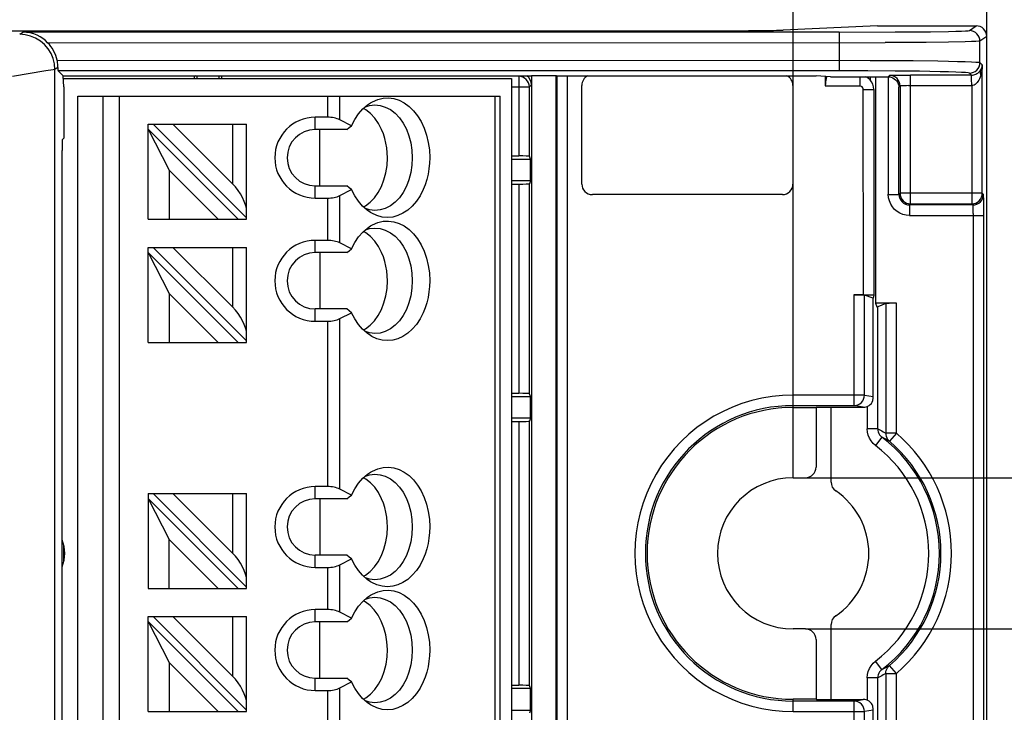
# Model space of a CAD drawing. Header units: millimetres. Extents: x 0 to 210, y 0 to 297.
# Tile 13 of 23: x 104.44 to 113.77, y 143.4 to 149.97. Entities that reach past the tile are written whole.
import ezdxf
from ezdxf.enums import TextEntityAlignment as Align

# ---------------------------------------------------------------- set-up
doc = ezdxf.new("R2010")
doc.units = ezdxf.units.MM
doc.header["$LTSCALE"] = 19.36
doc.layers.get('0').update_dxf_attribs({"linetype": 'CONTINUOUS'})
doc.layers.add('Z_DIM_2D', color=7, linetype='CONTINUOUS')
doc.styles.add('TEXTSTYLE_3', font='helveticaneueltw1g-ltcn.otf')
doc.styles.add('TEXTSTYLE_4', font='gdt', dxfattribs={"width": 0.7})
doc.dimstyles.new('DIMSTYLE_2', dxfattribs={"dimtxt": 2.2, "dimasz": 3.5, "dimexe": 1.5, "dimexo": 0, "dimgap": 0.55, "dimtad": 1, "dimdec": 1, "dimlfac": 3, "dimdsep": 46, "dimtxsty": 'TEXTSTYLE_3', "dimcen": 0.09, "dimclrt": 5, "dimadec": 0, "dimazin": 0, "dimtp": 0.5, "dimtm": 0.5, "dimtfac": 1, "dimtdec": 1, "dimtofl": 0, "dimtmove": 0, "dimatfit": 3, "dimfxl": 0, "dimtolj": 1, "dimarcsym": 0})
doc.dimstyles.new('DIMSTYLE_3', dxfattribs={"dimtxt": 2.2, "dimasz": 3.5, "dimexe": 1.5, "dimexo": 0, "dimgap": 0.55, "dimtad": 1, "dimdec": 1, "dimlfac": 3, "dimdsep": 46, "dimtxsty": 'TEXTSTYLE_3', "dimcen": 0.09, "dimclrt": 5, "dimadec": 0, "dimazin": 0, "dimtp": 0.1, "dimtm": 0.1, "dimtfac": 1, "dimtdec": 1, "dimtofl": 0, "dimtmove": 0, "dimatfit": 3, "dimfxl": 0, "dimtolj": 1, "dimarcsym": 0})
doc.dimstyles.new('DIMSTYLE_4', dxfattribs={"dimtxt": 2.2, "dimasz": 3.5, "dimexe": 1.5, "dimexo": 0, "dimgap": 0.55, "dimtad": 1, "dimlfac": 3, "dimdsep": 46, "dimtxsty": 'TEXTSTYLE_3', "dimcen": 0.09, "dimclrt": 5, "dimadec": 0, "dimazin": 0, "dimtp": 0.1, "dimtm": 0.1, "dimtfac": 1, "dimtofl": 0, "dimtmove": 0, "dimatfit": 3, "dimfxl": 0, "dimtolj": 1, "dimarcsym": 0})

# ---------------------------------------------------------------- blocks, each defined once
blk = doc.blocks.new('*D5')
at = {"layer": 'Z_DIM_2D', "color": 2, "linetype": 'Continuous'}
for p, q in [((119.6001, 145.6259), (119.6001, 150.6259)), ((119.6001, 150.6259), (119.6001, 144.9092)), ((111.8832, 145.6259), (121.1001, 145.6259)), ((119.6001, 135.4013), (119.6001, 144.9092)), ((111.8832, 144.1926), (121.1001, 144.1926)), ((119.6001, 144.1926), (119.6001, 135.4013))]:
    blk.add_line(p, q, dxfattribs=at)
at = {"layer": 'Z_DIM_2D', "color": 5, "linetype": 'Continuous'}
for s, style, p in [('4.3', 'TEXTSTYLE_3', (119.0501, 142.0287)), ('n', 'TEXTSTYLE_4', (119.0501, 138.3346))]:
    blk.add_text(s, height=2.2, rotation=90, dxfattribs=dict(at, style=style)).set_placement(p, align=Align.RIGHT)
blk = doc.blocks.new('_NONE')
blk = doc.blocks.new('*D6')
at = {"layer": 'Z_DIM_2D', "color": 2, "linetype": 'Continuous'}
for p, q in [((62.9335, 145.6317), (62.9335, 157.4092)), ((111.7668, 145.6259), (111.7668, 157.4092)), ((62.9335, 155.9092), (87.3501, 155.9092)), ((111.7668, 155.9092), (87.3501, 155.9092))]:
    blk.add_line(p, q, dxfattribs=at)
at = {"layer": 'Z_DIM_2D', "color": 5, "linetype": 'Continuous', "style": 'TEXTSTYLE_3'}
blk.add_text('146.5', height=2.2, dxfattribs=at).set_placement((87.3501, 156.4592), align=Align.CENTER)
blk = doc.blocks.new('*D8')
at = {"layer": 'Z_DIM_2D', "color": 2, "linetype": 'Continuous'}
for p, q in [((111.7668, 145.6259), (111.7668, 157.4092)), ((113.6001, 149.8093), (113.6001, 157.4092)), ((111.7668, 155.9092), (106.7668, 155.9092)), ((106.7668, 155.9092), (112.6835, 155.9092)), ((119.1459, 155.9092), (112.6835, 155.9092)), ((113.6001, 155.9092), (119.1459, 155.9092))]:
    blk.add_line(p, q, dxfattribs=at)
at = {"layer": 'Z_DIM_2D', "color": 5, "linetype": 'Continuous', "style": 'TEXTSTYLE_3'}
blk.add_text('5.5', height=2.2, dxfattribs=at).set_placement((115.4519, 156.4592))

msp = doc.modelspace()

# ---------------------------------------------------------------- linework, layer by layer
at = {"color": 7, "linetype": 'Continuous'}
for p, q in [((112.5668, 149.9092), (111.6721, 149.8684)), ((112.5668, 149.9092), (113.5001, 149.9092)), ((63.1721, 149.8624), (111.0281, 149.8624)), ((113.6001, 140.0092), (113.6001, 149.8093)), ((104.8512, 149.4346), (104.8034, 149.4824)), ((104.8512, 149.4346), (109.2884, 149.4346)), ((104.8599, 149.3294), (104.853, 149.4348)), ((104.8547, 149.4092), (109.1001, 149.4092)), ((106.1054, 149.4346), (106.0938, 149.4306)), ((106.1218, 149.4092), (106.1218, 149.4346)), ((106.3256, 149.4346), (106.3256, 149.4092)), ((106.3421, 149.4346), (106.3536, 149.4306)), ((109.1001, 149.4092), (109.1001, 140.4092)), ((109.2884, 149.4346), (109.2904, 149.4375)), ((109.2884, 149.4346), (109.2884, 149.351)), ((109.2904, 149.4375), (109.5217, 149.4375)), ((109.2904, 140.3809), (109.2904, 149.4375)), ((109.5217, 149.4375), (109.5237, 149.4346)), ((109.5217, 140.3809), (109.5217, 149.4375)), ((109.5237, 149.4346), (111.9862, 149.4346)), ((112.1202, 149.4259), (111.9862, 149.4346)), ((112.0711, 149.4291), (112.0714, 149.3404)), ((112.0858, 149.4281), (112.0831, 149.4228)), ((112.1202, 149.4259), (112.6677, 149.4259)), ((112.4769, 149.413), (112.4559, 149.4259)), ((112.5, 149.3903), (112.4999, 149.4259)), ((112.5464, 149.4259), (112.5464, 147.2798)), ((112.6677, 149.4259), (112.6796, 149.4387)), ((112.6681, 149.4259), (112.6681, 148.3136)), ((112.7395, 149.4412), (112.7896, 149.4418)), ((113.5369, 149.4817), (113.5433, 149.4907)), ((104.8599, 149.3294), (104.8599, 148.8434)), ((109.7647, 148.4092), (109.7647, 149.3449)), ((111.7647, 149.3449), (111.7647, 148.4092)), ((104.9901, 149.2426), (108.9901, 149.2426)), ((104.9901, 140.5759), (104.9901, 149.2426)), ((108.9901, 140.5759), (108.9901, 149.2426)), ((112.4322, 147.3608), (112.4305, 149.3062)), ((112.5305, 149.3062), (112.5305, 147.3573)), ((107.7147, 149.1415), (107.7533, 149.1537)), ((107.7533, 149.1537), (107.8056, 149.1592)), ((107.7631, 149.1785), (107.7823, 149.1895)), ((107.3544, 149.0426), (107.2401, 149.0426)), ((107.7177, 149.1135), (107.6959, 149.125)), ((107.7622, 149.0787), (107.7177, 149.1135)), ((105.6568, 148.9759), (106.5901, 148.9759)), ((105.6568, 148.0759), (105.6568, 148.9759)), ((105.7039, 148.9759), (106.5901, 148.0897)), ((106.4568, 148.4116), (105.8925, 148.9759)), ((106.5901, 148.0759), (106.5901, 148.9759)), ((107.5847, 148.9619), (107.4723, 149.0182)), ((107.5376, 148.9259), (107.561, 148.9439)), ((107.561, 148.9439), (107.5847, 148.9619)), ((105.6568, 148.9288), (106.5096, 148.0759)), ((105.6568, 148.9288), (105.8568, 148.5402)), ((107.5376, 148.9259), (107.2401, 148.9259)), ((107.283, 148.3926), (107.283, 148.9259)), ((104.8441, 148.8276), (104.8599, 148.8434)), ((104.8424, 141.0908), (104.8424, 148.7276)), ((109.1001, 148.6759), (109.168, 148.6759)), ((109.2778, 148.6445), (109.268, 148.6725)), ((109.1001, 148.6445), (109.2778, 148.6445)), ((109.2778, 148.4407), (109.2778, 148.6445)), ((105.8568, 148.5402), (106.3211, 148.0759)), ((105.8568, 148.5402), (105.8568, 148.0759)), ((107.2401, 148.3926), (107.5376, 148.3926)), ((107.561, 148.3745), (107.5376, 148.3926)), ((109.2778, 148.4407), (109.1001, 148.4407)), ((109.1001, 148.4092), (109.168, 148.4092)), ((109.2778, 148.4407), (109.268, 148.4127)), ((107.4723, 148.3003), (107.5847, 148.3565)), ((107.5847, 148.3565), (107.561, 148.3745)), ((111.6647, 148.3092), (109.8647, 148.3092)), ((107.2401, 148.2759), (107.3544, 148.2759)), ((107.6961, 148.1935), (107.7154, 148.2035)), ((113.5724, 148.2009), (113.5717, 148.2511)), ((107.7533, 148.1647), (107.7144, 148.177)), ((107.8056, 148.1592), (107.7533, 148.1647)), ((107.776, 148.1324), (107.7631, 148.1399)), ((105.6568, 148.0759), (106.5901, 148.0759)), ((107.7631, 148.0119), (107.7823, 148.0228)), ((107.7177, 147.9468), (107.6959, 147.9584)), ((107.7147, 147.9749), (107.7533, 147.9871)), ((107.7622, 147.9121), (107.7177, 147.9468)), ((107.7533, 147.9871), (107.8056, 147.9926)), ((107.3544, 147.8759), (107.2401, 147.8759)), ((107.5847, 147.7953), (107.4723, 147.8515)), ((105.6568, 147.8092), (106.5901, 147.8092)), ((105.6568, 146.9092), (105.6568, 147.8092)), ((105.6568, 147.7621), (106.5096, 146.9092)), ((105.6568, 147.7621), (105.8568, 147.3735)), ((105.7039, 147.8092), (106.5901, 146.923)), ((106.4568, 147.2449), (105.8925, 147.8092)), ((106.5901, 146.9092), (106.5901, 147.8092)), ((107.5376, 147.7592), (107.2401, 147.7592)), ((107.283, 147.7592), (107.283, 147.2259)), ((107.5376, 147.7592), (107.5608, 147.7771)), ((107.5608, 147.7771), (107.5847, 147.7953)), ((105.8568, 147.3735), (106.3211, 146.9092)), ((105.8568, 147.3735), (105.8568, 146.9092)), ((112.5232, 147.3282), (112.442, 147.3577)), ((112.5305, 147.3573), (112.5232, 147.3282)), ((112.5232, 146.388), (112.5232, 147.3282)), ((112.7444, 147.2798), (112.5464, 147.2798)), ((112.5464, 147.2798), (112.5587, 147.2446)), ((112.6448, 147.2766), (112.5674, 147.2458)), ((107.5376, 147.2259), (107.2401, 147.2259)), ((107.4723, 147.1336), (107.5847, 147.1899)), ((107.561, 147.2079), (107.5376, 147.2259)), ((107.5847, 147.1899), (107.561, 147.2079)), ((107.2401, 147.1092), (107.3544, 147.1092)), ((107.6961, 147.0269), (107.7154, 147.0369)), ((107.7533, 146.9981), (107.7144, 147.0104)), ((107.8056, 146.9926), (107.7533, 146.9981)), ((105.6568, 146.9092), (106.5901, 146.9092)), ((107.776, 146.9657), (107.7631, 146.9733)), ((109.1001, 146.4259), (109.168, 146.4259)), ((109.1001, 146.3945), (109.2778, 146.3945)), ((109.2778, 146.3945), (109.268, 146.4225)), ((109.2778, 146.1907), (109.2778, 146.3945)), ((112.5229, 146.3661), (112.523, 146.3725)), ((112.523, 146.3725), (112.5231, 146.3799)), ((112.5231, 146.3799), (112.5232, 146.388)), ((111.7668, 146.2926), (111.9834, 146.2926)), ((111.9834, 146.2926), (111.9893, 146.2937)), ((111.9834, 146.2926), (111.9834, 145.7258)), ((111.9893, 146.2937), (112.4293, 146.2937)), ((112.1261, 145.5845), (112.1261, 146.2937)), ((109.2778, 146.1907), (109.1001, 146.1907)), ((109.1001, 146.1592), (109.168, 146.1592)), ((109.2778, 146.1907), (109.268, 146.1627)), ((107.7631, 145.6785), (107.7823, 145.6895)), ((107.7177, 145.6135), (107.6959, 145.625)), ((107.7147, 145.6415), (107.7533, 145.6537)), ((107.7622, 145.5787), (107.7177, 145.6135)), ((107.7533, 145.6537), (107.8056, 145.6592)), ((111.7668, 145.6259), (111.8832, 145.6259)), ((107.3544, 145.5426), (107.2401, 145.5426)), ((107.5847, 145.4619), (107.4723, 145.5182)), ((105.6568, 145.4759), (106.5901, 145.4759)), ((105.6568, 145.4759), (105.6568, 144.5759)), ((105.6568, 145.4288), (106.5096, 144.5759)), ((105.6568, 145.4288), (105.8568, 145.0402)), ((106.5901, 144.5897), (105.7039, 145.4759)), ((106.4568, 144.9116), (105.8925, 145.4759)), ((106.5901, 144.5759), (106.5901, 145.4759)), ((107.5376, 145.4259), (107.2401, 145.4259)), ((107.283, 145.4259), (107.283, 144.8926)), ((107.5376, 145.4259), (107.5608, 145.4438)), ((107.5608, 145.4438), (107.5847, 145.4619)), ((105.8568, 145.0402), (106.3211, 144.5759)), ((105.8568, 144.5759), (105.8568, 145.0402)), ((104.8571, 144.8296), (104.8571, 144.9889)), ((107.5376, 144.8926), (107.2401, 144.8926)), ((107.4723, 144.8003), (107.5847, 144.8565)), ((107.561, 144.8745), (107.5376, 144.8926)), ((107.5847, 144.8565), (107.561, 144.8745)), ((107.2401, 144.7759), (107.3544, 144.7759)), ((107.6961, 144.6935), (107.7154, 144.7035)), ((107.7533, 144.6647), (107.7144, 144.677)), ((107.8056, 144.6592), (107.7533, 144.6647)), ((105.6568, 144.5759), (106.5901, 144.5759)), ((107.776, 144.6324), (107.7631, 144.6399)), ((107.7147, 144.4749), (107.7533, 144.4871)), ((107.7533, 144.4871), (107.8056, 144.4926)), ((107.7631, 144.5119), (107.7823, 144.5228)), ((107.3544, 144.3759), (107.2401, 144.3759)), ((107.7143, 144.449), (107.6959, 144.4584)), ((107.7588, 144.4151), (107.7143, 144.449)), ((105.6568, 144.3092), (106.5901, 144.3092)), ((105.6568, 143.4092), (105.6568, 144.3092)), ((105.7039, 144.3092), (106.5901, 143.423)), ((106.4568, 143.7449), (105.8925, 144.3092)), ((106.5901, 143.4092), (106.5901, 144.3092)), ((107.5847, 144.2953), (107.4723, 144.3515)), ((107.561, 144.2773), (107.5847, 144.2953)), ((105.6568, 144.2621), (106.5096, 143.4092)), ((105.6568, 144.2621), (105.8568, 143.8735)), ((107.5376, 144.2592), (107.2401, 144.2592)), ((107.283, 143.7259), (107.283, 144.2592)), ((107.5376, 144.2592), (107.561, 144.2773)), ((111.8832, 144.1926), (111.7668, 144.1926)), ((112.1261, 143.5247), (112.1261, 144.234)), ((111.9834, 144.0927), (111.9834, 143.5259)), ((105.8568, 143.8735), (106.3211, 143.4092)), ((105.8568, 143.8735), (105.8568, 143.4092)), ((107.2401, 143.7259), (107.5376, 143.7259)), ((107.561, 143.7079), (107.5376, 143.7259)), ((107.4723, 143.6336), (107.5847, 143.6899)), ((107.5847, 143.6899), (107.561, 143.7079)), ((109.1001, 143.6592), (109.168, 143.6592)), ((109.2778, 143.6278), (109.1001, 143.6278)), ((109.2778, 143.6278), (109.268, 143.6558)), ((109.2778, 143.424), (109.2778, 143.6278)), ((107.2401, 143.6092), (107.3544, 143.6092)), ((107.696, 143.527), (107.718, 143.5385)), ((107.7533, 143.4981), (107.7144, 143.5104)), ((107.8056, 143.4926), (107.7533, 143.4981)), ((107.776, 143.4657), (107.7631, 143.4733)), ((111.9834, 143.5259), (111.7668, 143.5259)), ((111.9834, 143.5259), (111.9893, 143.5247)), ((111.9893, 143.5247), (112.4293, 143.5247)), ((112.5228, 143.4546), (112.5226, 143.4616)), ((112.5229, 143.4481), (112.5228, 143.4546)), ((112.5231, 143.442), (112.5229, 143.4481)), ((112.5231, 143.4366), (112.5231, 143.442)), ((105.6568, 143.4092), (106.5901, 143.4092)), ((109.1001, 143.424), (109.2778, 143.424)), ((109.2778, 143.424), (109.268, 143.396)), ((112.5232, 143.4304), (112.5231, 143.4366)), ((112.5232, 142.4902), (112.5232, 143.4304))]:
    msp.add_line(p, q, dxfattribs=at)
at = {"color": 9, "linetype": 'Continuous'}
for p, q in [((113.4357, 149.8642), (113.5001, 149.9092)), ((104.4404, 149.8285), (104.4701, 149.8494)), ((112.2027, 149.8494), (104.4701, 149.8494)), ((112.2026, 149.8494), (112.2026, 149.4824)), ((112.2027, 149.8494), (112.7334, 149.8508)), ((112.7334, 149.8508), (113.067, 149.8537)), ((113.067, 149.8537), (113.2389, 149.8563)), ((113.6001, 149.8093), (113.5357, 149.7642)), ((104.7052, 149.7494), (112.6382, 149.7502)), ((113.0261, 149.7526), (112.6382, 149.7502)), ((113.2367, 149.7549), (113.0261, 149.7526)), ((113.3966, 149.7577), (113.2367, 149.7549)), ((113.5357, 149.5612), (113.5357, 149.7642)), ((104.8021, 149.5152), (104.7736, 149.4952)), ((104.7948, 149.5824), (112.496, 149.5818)), ((112.496, 149.5818), (112.9049, 149.5791)), ((113.5357, 149.5612), (113.5582, 149.5387)), ((113.5582, 148.3221), (113.5582, 149.5387)), ((104.6893, 149.4811), (104.3735, 149.4283)), ((104.7586, 149.4928), (104.6893, 149.4811)), ((104.7736, 140.3232), (104.7736, 149.4952)), ((112.4753, 149.4818), (104.8034, 149.4824)), ((106.0938, 149.4306), (104.852, 149.4306)), ((109.168, 149.4306), (106.3536, 149.4306)), ((109.168, 149.4306), (109.172, 149.4346)), ((109.1875, 149.4287), (109.168, 149.4306)), ((109.168, 149.4306), (109.168, 148.6759)), ((109.5286, 149.4346), (109.5286, 140.3838)), ((109.6286, 140.3838), (109.6286, 149.4346)), ((112.3971, 149.4259), (112.3971, 149.3396)), ((112.7334, 149.4803), (112.4753, 149.4818)), ((112.9648, 149.4778), (112.7334, 149.4803)), ((113.4547, 149.4422), (112.8796, 149.4422)), ((112.8796, 148.2221), (112.8796, 149.4422)), ((113.4547, 149.4422), (113.4357, 149.4612)), ((113.5481, 149.4559), (113.5441, 149.4411)), ((109.1001, 149.3306), (109.268, 149.3306)), ((109.2884, 149.351), (109.268, 149.3306)), ((109.268, 148.6725), (109.268, 149.3306)), ((112.0712, 149.3396), (112.3971, 149.3396)), ((112.7796, 149.3388), (112.7685, 149.3276)), ((112.7685, 148.3109), (112.7685, 149.3276)), ((112.7796, 149.3388), (112.7796, 148.3221)), ((112.8599, 149.3421), (113.4582, 149.3422)), ((113.4582, 149.3422), (113.4582, 148.2221)), ((105.2293, 149.2426), (105.2293, 140.5759)), ((105.3859, 140.5759), (105.3859, 149.2426)), ((107.3544, 149.2426), (107.3544, 149.0426)), ((107.4723, 149.0182), (107.4723, 149.2426)), ((108.9413, 149.2426), (108.9413, 140.5759)), ((112.4305, 149.3062), (112.5305, 149.3062)), ((107.2401, 148.9259), (107.2401, 149.0426)), ((106.4568, 148.9759), (106.4568, 148.4116)), ((107.2401, 148.2759), (107.2401, 148.3926)), ((109.168, 148.4092), (109.168, 146.4259)), ((109.268, 146.4225), (109.268, 148.4127)), ((107.4723, 147.8515), (107.4723, 148.3003)), ((112.6685, 148.3109), (112.7685, 148.3109)), ((112.7685, 148.3109), (112.7796, 148.3221)), ((113.5582, 148.3221), (112.7796, 148.3221)), ((113.5582, 148.3221), (113.5693, 148.3109)), ((107.3544, 148.2759), (107.3544, 147.8759)), ((112.8796, 148.2221), (112.8685, 148.211)), ((113.4693, 148.211), (112.8685, 148.211)), ((112.8685, 148.211), (112.8685, 148.111)), ((112.8796, 148.2221), (113.4582, 148.2221)), ((113.4693, 148.211), (113.4582, 148.2221)), ((112.8685, 148.111), (113.5727, 148.111)), ((113.4727, 148.1303), (113.4728, 141.7075)), ((113.5727, 141.7075), (113.5727, 148.111)), ((107.2401, 147.7592), (107.2401, 147.8759)), ((106.4568, 147.8092), (106.4568, 147.2449)), ((112.3425, 147.3608), (112.3425, 146.3095)), ((112.442, 146.4095), (112.442, 147.3577)), ((112.6448, 147.2766), (112.6448, 146.0472)), ((112.7444, 146.0472), (112.7444, 147.2798)), ((107.2401, 147.1092), (107.2401, 147.2259)), ((112.5674, 146.09), (112.5674, 147.2458)), ((107.3544, 147.1092), (107.3544, 145.5426)), ((107.4723, 145.5182), (107.4723, 147.1336)), ((112.442, 146.4095), (111.7668, 146.4095)), ((111.7668, 146.2926), (111.7668, 146.4095)), ((112.442, 146.4095), (112.5232, 146.3947)), ((111.7668, 146.3095), (112.3425, 146.3095)), ((112.4293, 146.2937), (112.3425, 146.3095)), ((112.4678, 146.3014), (112.4678, 146.0899)), ((109.168, 146.1592), (109.168, 143.6592)), ((109.268, 143.6558), (109.268, 146.1627)), ((112.5674, 146.09), (112.4678, 146.09)), ((112.6076, 146.0099), (112.5469, 145.9304)), ((112.7444, 146.0472), (112.6448, 146.0472)), ((112.7444, 146.0472), (112.6793, 145.9713)), ((107.2401, 145.4259), (107.2401, 145.5426)), ((106.4568, 145.4759), (106.4568, 144.9116)), ((107.2401, 144.7759), (107.2401, 144.8926)), ((107.3544, 144.7759), (107.3544, 144.3759)), ((107.4723, 144.3515), (107.4723, 144.8003)), ((107.2401, 144.2592), (107.2401, 144.3759)), ((106.4568, 144.3092), (106.4568, 143.7449)), ((112.6076, 143.8086), (112.5469, 143.888)), ((112.7444, 143.7713), (112.6793, 143.8471)), ((107.2401, 143.6092), (107.2401, 143.7259)), ((112.5674, 143.7285), (112.4678, 143.7285)), ((112.4678, 143.7285), (112.4678, 143.517)), ((112.5674, 142.5727), (112.5674, 143.7285)), ((112.6448, 143.7713), (112.7444, 143.7713)), ((112.6448, 143.7713), (112.6448, 142.5418)), ((112.7444, 142.5387), (112.7444, 143.7713)), ((107.4723, 143.1848), (107.4723, 143.6336)), ((107.3544, 143.6092), (107.3544, 143.2092)), ((111.7668, 143.409), (111.7668, 143.5259)), ((112.3425, 143.509), (111.7668, 143.509)), ((112.3425, 143.509), (112.4293, 143.5247)), ((112.3425, 143.509), (112.3425, 142.4577)), ((111.7668, 143.409), (112.442, 143.409)), ((112.5232, 143.4237), (112.442, 143.409)), ((112.442, 142.4608), (112.442, 143.409))]:
    msp.add_line(p, q, dxfattribs=at)
for points in [[(104.7736, 149.4952), (104.7695, 149.5475), (104.7573, 149.5984), (104.7372, 149.6468), (104.7098, 149.6914), (104.6758, 149.7311), (104.636, 149.7651), (104.5914, 149.7923), (104.5431, 149.8123), (104.4924, 149.8244), (104.4404, 149.8285)], [(113.2389, 149.8563), (113.3064, 149.8577), (113.3605, 149.8592), (113.4004, 149.8608), (113.4254, 149.8625), (113.4357, 149.8642)], [(113.5357, 149.7642), (113.5338, 149.7835), (113.5283, 149.802), (113.5194, 149.8188), (113.5075, 149.8338), (113.4925, 149.8465), (113.4751, 149.8561), (113.4559, 149.8621), (113.4357, 149.8642)], [(113.5357, 149.7642), (113.5249, 149.7625), (113.4979, 149.7609), (113.4549, 149.7593), (113.3966, 149.7577)], [(112.9049, 149.5791), (113.1371, 149.5762), (113.2367, 149.5744), (113.3235, 149.5725), (113.3966, 149.5704), (113.4549, 149.5682), (113.4979, 149.5659), (113.5249, 149.5636), (113.5357, 149.5612)], [(113.4357, 149.4612), (113.455, 149.4631), (113.4735, 149.4686), (113.4904, 149.4775), (113.5053, 149.4894), (113.518, 149.5044), (113.5276, 149.5219), (113.5336, 149.541), (113.5357, 149.5612)], [(113.5582, 149.5387), (113.5576, 149.5211), (113.5563, 149.504), (113.5543, 149.4874), (113.5515, 149.4714), (113.5481, 149.4559)], [(104.7736, 149.4952), (104.7694, 149.4946), (104.7586, 149.4928)], [(109.268, 149.3306), (109.2661, 149.3501), (109.2604, 149.3688), (109.2511, 149.3861), (109.2387, 149.4013), (109.2235, 149.4137), (109.2063, 149.423), (109.1875, 149.4287)], [(112.7796, 149.3388), (112.7777, 149.3583), (112.772, 149.377), (112.7628, 149.3943), (112.7503, 149.4094), (112.7352, 149.4219), (112.7179, 149.4311), (112.6991, 149.4368), (112.6796, 149.4387)], [(113.4357, 149.4612), (113.4254, 149.4636), (113.4004, 149.466), (113.3605, 149.4683), (113.3065, 149.4704), (113.2389, 149.4725), (113.1588, 149.4744), (112.9648, 149.4778)], [(113.4562, 149.4044), (113.4563, 149.4152), (113.4561, 149.4244), (113.4554, 149.4319), (113.4547, 149.4374), (113.4545, 149.4408), (113.4547, 149.4422)], [(113.5441, 149.4411), (113.5381, 149.4232), (113.5314, 149.4072)], [(113.5433, 149.4907), (113.5402, 149.4836), (113.5384, 149.4758), (113.5379, 149.4676), (113.5387, 149.4589), (113.5408, 149.45), (113.5441, 149.4411)], [(112.4305, 149.3062), (112.4292, 149.3152), (112.426, 149.3229), (112.4207, 149.3298), (112.4138, 149.3351), (112.4061, 149.3383), (112.3971, 149.3396)], [(112.8599, 149.3421), (112.8412, 149.3419), (112.824, 149.3416), (112.8091, 149.3412), (112.7969, 149.3407), (112.7877, 149.3401), (112.7818, 149.3394), (112.7796, 149.3388)], [(113.4571, 149.3855), (113.4567, 149.3953), (113.4562, 149.4044)], [(113.4583, 149.3422), (113.4576, 149.3644), (113.4571, 149.3855)], [(113.5314, 149.4072), (113.5242, 149.3933), (113.5166, 149.3812), (113.5089, 149.371), (113.5006, 149.3622), (113.4911, 149.3543), (113.4806, 149.348), (113.4697, 149.344), (113.4582, 149.3422)], [(112.8685, 148.111), (112.8367, 148.1136), (112.8065, 148.1208), (112.7776, 148.1329), (112.7509, 148.1492), (112.7271, 148.1696), (112.7068, 148.1933), (112.6905, 148.2199), (112.6784, 148.249), (112.671, 148.2802), (112.6681, 148.3136)], [(112.7685, 148.3109), (112.7704, 148.2914), (112.7761, 148.2727), (112.7853, 148.2554), (112.7978, 148.2402), (112.8129, 148.2278), (112.8302, 148.2186), (112.849, 148.2129), (112.8685, 148.211)], [(112.7796, 148.3221), (112.7815, 148.3026), (112.7872, 148.2838), (112.7965, 148.2665), (112.8089, 148.2514), (112.8241, 148.2389), (112.8413, 148.2297), (112.8601, 148.224), (112.8796, 148.2221)], [(113.4582, 148.2221), (113.4777, 148.224), (113.4965, 148.2297), (113.5138, 148.2389), (113.5289, 148.2514), (113.5413, 148.2665), (113.5506, 148.2838), (113.5563, 148.3026), (113.5582, 148.3221)], [(113.4693, 148.211), (113.4888, 148.2129), (113.5076, 148.2186), (113.5249, 148.2278), (113.54, 148.2402), (113.5525, 148.2554), (113.5617, 148.2727), (113.5674, 148.2914), (113.5693, 148.3109)], [(113.4727, 148.1303), (113.4725, 148.1488), (113.4722, 148.166), (113.4718, 148.1811), (113.4712, 148.1935), (113.4706, 148.2028), (113.47, 148.2087), (113.4693, 148.211)], [(112.3425, 146.3095), (112.3619, 146.3114), (112.3805, 146.3171), (112.3977, 146.3264), (112.4128, 146.3388), (112.4252, 146.354), (112.4344, 146.3712), (112.4401, 146.39), (112.442, 146.4095)], [(112.5469, 145.9304), (112.5238, 145.9511), (112.5044, 145.9746), (112.4888, 146.001), (112.4772, 146.0294), (112.4703, 146.059), (112.4678, 146.0899)], [(112.5674, 146.09), (112.5808, 146.0831), (112.5939, 146.076), (112.6069, 146.0689), (112.6198, 146.0617), (112.6324, 146.0545), (112.6448, 146.0472)], [(112.5674, 146.09), (112.5687, 146.0748), (112.5722, 146.0597), (112.5781, 146.0455), (112.586, 146.0322), (112.596, 146.0201), (112.6076, 146.0098)], [(112.6793, 145.9713), (112.6674, 145.9781), (112.6555, 145.9848), (112.6436, 145.9913), (112.6316, 145.9976), (112.6197, 146.0038), (112.6076, 146.0098)], [(112.6448, 146.0472), (112.6458, 146.0329), (112.6488, 146.0189), (112.6537, 146.0054), (112.6606, 145.9929), (112.6691, 145.9814), (112.6793, 145.9713)], [(112.4678, 143.7285), (112.4703, 143.7595), (112.4772, 143.789), (112.4888, 143.8175), (112.5044, 143.8439), (112.5238, 143.8673), (112.5469, 143.888)], [(112.6076, 143.8086), (112.6199, 143.8148), (112.6321, 143.8211), (112.6441, 143.8275), (112.656, 143.834), (112.6677, 143.8405), (112.6793, 143.8471)], [(112.6448, 143.7713), (112.6457, 143.7855), (112.6487, 143.7994), (112.6536, 143.8128), (112.6604, 143.8254), (112.669, 143.8369), (112.6793, 143.8471)], [(112.6076, 143.8086), (112.596, 143.7983), (112.586, 143.7863), (112.5781, 143.773), (112.5722, 143.7587), (112.5687, 143.7437), (112.5674, 143.7285)], [(112.6448, 143.7713), (112.6324, 143.764), (112.6198, 143.7567), (112.6069, 143.7495), (112.5939, 143.7424), (112.5808, 143.7354), (112.5674, 143.7285)], [(112.442, 143.409), (112.4401, 143.4285), (112.4344, 143.4472), (112.4252, 143.4645), (112.4128, 143.4797), (112.3977, 143.4921), (112.3805, 143.5013), (112.3619, 143.5071), (112.3425, 143.509)]]:
    msp.add_lwpolyline(points, dxfattribs=at)
at = {"color": 7, "linetype": 'Continuous'}
for points in [[(104.7052, 149.7494), (104.6838, 149.7692), (104.6599, 149.7878), (104.6334, 149.8048), (104.6045, 149.8197), (104.5734, 149.832), (104.5403, 149.8413), (104.5058, 149.8472), (104.4701, 149.8494)], [(104.8021, 149.5152), (104.8019, 149.5248), (104.8013, 149.5353), (104.8003, 149.5466), (104.7989, 149.5585), (104.7971, 149.5704), (104.7948, 149.5824)], [(113.5433, 149.4907), (113.5474, 149.498), (113.551, 149.5056), (113.5538, 149.5135), (113.556, 149.5217), (113.5575, 149.5301), (113.5582, 149.5387)], [(112.0831, 149.4228), (112.0791, 149.4103), (112.0758, 149.3951)], [(112.5214, 149.3546), (112.5103, 149.3768), (112.4953, 149.3964), (112.4769, 149.413)], [(112.6677, 149.4259), (112.682, 149.4248), (112.6964, 149.4215), (112.7109, 149.4159), (112.7245, 149.4081)], [(112.6796, 149.4387), (112.6827, 149.4393), (112.6903, 149.4398), (112.7026, 149.4403), (112.7191, 149.4408), (112.7395, 149.4412)], [(112.7896, 149.4418), (112.8482, 149.4421), (112.8796, 149.4422)], [(113.4548, 149.4422), (113.4663, 149.4428), (113.4774, 149.4447)], [(113.4774, 149.4447), (113.4881, 149.4476), (113.4979, 149.4515), (113.5065, 149.4558)], [(113.5065, 149.4558), (113.5144, 149.4608), (113.5223, 149.4668), (113.5298, 149.4737), (113.5369, 149.4817)], [(112.0758, 149.3951), (112.0733, 149.378), (112.0719, 149.3598), (112.0714, 149.3404)], [(112.5305, 149.3062), (112.5282, 149.3309), (112.5214, 149.3546)], [(112.7245, 149.4081), (112.7365, 149.3986), (112.7469, 149.3873), (112.7556, 149.3745), (112.7623, 149.3601), (112.7667, 149.3444), (112.7685, 149.3276)], [(107.7823, 149.1895), (107.8315, 149.2108), (107.8823, 149.2228), (107.9336, 149.2257), (107.9847, 149.2192), (108.0349, 149.2036), (108.0831, 149.1789), (108.1288, 149.1458), (108.1712, 149.1046), (108.2095, 149.0561), (108.2431, 149.0009), (108.2715, 148.94), (108.2941, 148.8743), (108.3107, 148.8048), (108.3206, 148.7333), (108.3241, 148.6592)], [(107.5847, 148.9619), (107.6157, 149.0219), (107.6511, 149.0749), (107.6913, 149.121), (107.7353, 149.1595), (107.7631, 149.1785)], [(107.8056, 149.1592), (107.8542, 149.1545), (107.9037, 149.1396), (107.9512, 149.1148), (107.9957, 149.0808), (108.0364, 149.0381), (108.0722, 148.9876), (108.1027, 148.9304), (108.127, 148.8676), (108.1447, 148.8006), (108.1555, 148.7306), (108.1592, 148.6592)], [(107.869, 148.9259), (107.8383, 148.9846), (107.8028, 149.0354), (107.7622, 149.0787)], [(107.9235, 148.6592), (107.9219, 148.7062), (107.9173, 148.7524), (107.9096, 148.798), (107.8989, 148.8424), (107.8854, 148.8849), (107.869, 148.9259)], [(107.7154, 148.2035), (107.7597, 148.2375), (107.8003, 148.28), (107.8362, 148.3304), (107.8667, 148.3874), (107.891, 148.4502), (107.9089, 148.5173), (107.9196, 148.5868), (107.9235, 148.6592)], [(108.1592, 148.6592), (108.1555, 148.5878), (108.1447, 148.5179), (108.127, 148.4509), (108.1027, 148.3881), (108.0722, 148.3309), (108.0364, 148.2804), (107.9957, 148.2377), (107.9512, 148.2036), (107.9037, 148.1789), (107.8542, 148.164), (107.8056, 148.1592)], [(108.3241, 148.6592), (108.3224, 148.6059), (108.3171, 148.5534), (108.3083, 148.5017), (108.2962, 148.4513), (108.2808, 148.403), (108.2622, 148.3565)], [(107.7631, 148.1399), (107.7304, 148.1627), (107.6878, 148.2009), (107.649, 148.2464), (107.6147, 148.2982), (107.5847, 148.3565)], [(108.2622, 148.3565), (108.2322, 148.2982), (108.1979, 148.2464), (108.1591, 148.2009), (108.1165, 148.1627), (108.0709, 148.1324), (108.0231, 148.1104), (107.9736, 148.0971), (107.9234, 148.0926), (107.8732, 148.0971), (107.8238, 148.1104), (107.776, 148.1324)], [(113.5717, 148.2511), (113.5713, 148.2715), (113.5709, 148.288), (113.5704, 148.3003), (113.5699, 148.3079), (113.5693, 148.3109)], [(113.5727, 148.111), (113.5727, 148.1423), (113.5724, 148.2009)], [(107.5847, 147.7953), (107.6157, 147.8553), (107.6511, 147.9082), (107.6913, 147.9544), (107.7353, 147.9928), (107.7631, 148.0119)], [(107.7823, 148.0228), (107.8315, 148.0441), (107.8823, 148.0562), (107.9336, 148.0591), (107.9847, 148.0525), (108.0349, 148.0369), (108.0831, 148.0122), (108.1288, 147.9791), (108.1712, 147.9379), (108.2095, 147.8894), (108.2431, 147.8342), (108.2715, 147.7733), (108.2941, 147.7076), (108.3107, 147.6382), (108.3206, 147.5667), (108.3241, 147.4926)], [(107.8056, 147.9926), (107.8542, 147.9878), (107.9037, 147.9729), (107.9512, 147.9482), (107.9957, 147.9141), (108.0364, 147.8714), (108.0722, 147.8209), (108.1027, 147.7637), (108.127, 147.7009), (108.1447, 147.6339), (108.1555, 147.564), (108.1592, 147.4926)], [(107.869, 147.7592), (107.8383, 147.8179), (107.8028, 147.8687), (107.7622, 147.9121)], [(107.9235, 147.4926), (107.9219, 147.5396), (107.9173, 147.5858), (107.9096, 147.6314), (107.8989, 147.6757), (107.8854, 147.7183), (107.869, 147.7592)], [(107.7154, 147.0369), (107.7597, 147.0709), (107.8003, 147.1133), (107.8362, 147.1637), (107.8667, 147.2208), (107.891, 147.2836), (107.9089, 147.3506), (107.9196, 147.4201), (107.9235, 147.4926)], [(108.1592, 147.4926), (108.1555, 147.4212), (108.1447, 147.3512), (108.127, 147.2842), (108.1027, 147.2214), (108.0722, 147.1642), (108.0364, 147.1138), (107.9957, 147.071), (107.9512, 147.037), (107.9037, 147.0122), (107.8542, 146.9973), (107.8056, 146.9926)], [(108.3241, 147.4926), (108.3224, 147.4392), (108.3171, 147.3868), (108.3083, 147.335), (108.2962, 147.2846), (108.2808, 147.2363), (108.2622, 147.1899)], [(112.3425, 147.3608), (112.4519, 147.3607), (112.4702, 147.3605), (112.4872, 147.3602), (112.5021, 147.3598), (112.5142, 147.3592), (112.5233, 147.3586), (112.5286, 147.358), (112.5304, 147.3573)], [(107.7631, 146.9733), (107.7304, 146.996), (107.6878, 147.0343), (107.649, 147.0798), (107.6147, 147.1315), (107.5847, 147.1899)], [(108.2622, 147.1899), (108.2322, 147.1315), (108.1979, 147.0797), (108.1591, 147.0343), (108.1165, 146.996), (108.0709, 146.9657), (108.0231, 146.9437), (107.9736, 146.9304), (107.9234, 146.9259), (107.8732, 146.9304), (107.8238, 146.9437), (107.776, 146.9657)], [(112.5226, 146.3569), (112.5227, 146.3593), (112.5229, 146.3661)], [(107.5847, 145.4619), (107.6157, 145.5219), (107.6511, 145.5749), (107.6913, 145.621), (107.7353, 145.6595), (107.7631, 145.6785)], [(107.7823, 145.6895), (107.8315, 145.7108), (107.8823, 145.7228), (107.9336, 145.7257), (107.9847, 145.7192), (108.0349, 145.7036), (108.0831, 145.6789), (108.1288, 145.6458), (108.1712, 145.6046), (108.2095, 145.5561), (108.2431, 145.5009), (108.2715, 145.44), (108.2941, 145.3743), (108.3107, 145.3048), (108.3206, 145.2333), (108.3241, 145.1592)], [(107.8056, 145.6592), (107.8542, 145.6545), (107.9037, 145.6396), (107.9512, 145.6148), (107.9957, 145.5808), (108.0364, 145.5381), (108.0722, 145.4876), (108.1027, 145.4304), (108.127, 145.3676), (108.1447, 145.3006), (108.1555, 145.2306), (108.1592, 145.1592)], [(107.869, 145.4259), (107.8383, 145.4846), (107.8028, 145.5354), (107.7622, 145.5787)], [(107.9235, 145.1592), (107.9219, 145.2062), (107.9173, 145.2524), (107.9096, 145.298), (107.8989, 145.3424), (107.8854, 145.3849), (107.869, 145.4259)], [(107.7154, 144.7035), (107.7597, 144.7375), (107.8003, 144.78), (107.8362, 144.8304), (107.8667, 144.8874), (107.891, 144.9502), (107.9089, 145.0173), (107.9196, 145.0868), (107.9235, 145.1592)], [(108.1592, 145.1592), (108.1555, 145.0878), (108.1447, 145.0179), (108.127, 144.9509), (108.1027, 144.8881), (108.0722, 144.8309), (108.0364, 144.7804), (107.9957, 144.7377), (107.9512, 144.7036), (107.9037, 144.6789), (107.8542, 144.664), (107.8056, 144.6592)], [(108.3241, 145.1592), (108.3224, 145.1059), (108.3171, 145.0534), (108.3083, 145.0017), (108.2962, 144.9513), (108.2808, 144.903), (108.2622, 144.8565)], [(107.7631, 144.6399), (107.7304, 144.6627), (107.6878, 144.7009), (107.649, 144.7464), (107.6147, 144.7982), (107.5847, 144.8565)], [(108.2622, 144.8565), (108.2322, 144.7982), (108.1979, 144.7464), (108.1591, 144.7009), (108.1165, 144.6627), (108.0709, 144.6324), (108.0231, 144.6104), (107.9736, 144.5971), (107.9234, 144.5926), (107.8732, 144.5971), (107.8238, 144.6104), (107.776, 144.6324)], [(107.7823, 144.5228), (107.8315, 144.5441), (107.8823, 144.5562), (107.9336, 144.5591), (107.9847, 144.5525), (108.0349, 144.5369), (108.0831, 144.5122), (108.1288, 144.4791), (108.1712, 144.4379), (108.2095, 144.3894), (108.2431, 144.3342), (108.2715, 144.2733), (108.2941, 144.2076), (108.3107, 144.1382), (108.3206, 144.0667), (108.3241, 143.9926)], [(107.5847, 144.2953), (107.6157, 144.3553), (107.6511, 144.4082), (107.6913, 144.4544), (107.7353, 144.4928), (107.7631, 144.5119)], [(107.8056, 144.4926), (107.8542, 144.4878), (107.9037, 144.4729), (107.9512, 144.4482), (107.9957, 144.4141), (108.0364, 144.3714), (108.0722, 144.3209), (108.1027, 144.2637), (108.127, 144.2009), (108.1447, 144.1339), (108.1555, 144.064), (108.1592, 143.9926)], [(107.718, 143.5385), (107.7629, 143.5737), (107.8037, 143.6175), (107.8394, 143.669), (107.8694, 143.7269), (107.8931, 143.7902), (107.9103, 143.8574), (107.9204, 143.9272), (107.9234, 143.9982), (107.9192, 144.0691), (107.9081, 144.1383), (107.8901, 144.2045), (107.8657, 144.2665), (107.8352, 144.323), (107.7994, 144.3729), (107.7588, 144.4151)], [(108.1592, 143.9926), (108.1555, 143.9212), (108.1447, 143.8512), (108.127, 143.7842), (108.1027, 143.7214), (108.0722, 143.6642), (108.0364, 143.6138), (107.9957, 143.571), (107.9512, 143.537), (107.9037, 143.5122), (107.8542, 143.4973), (107.8056, 143.4926)], [(108.3241, 143.9926), (108.3224, 143.9392), (108.3171, 143.8868), (108.3083, 143.835), (108.2962, 143.7846), (108.2808, 143.7363), (108.2622, 143.6899)], [(107.7631, 143.4733), (107.7304, 143.496), (107.6878, 143.5343), (107.649, 143.5798), (107.6147, 143.6315), (107.5847, 143.6899)], [(108.2622, 143.6899), (108.2322, 143.6315), (108.1979, 143.5797), (108.1591, 143.5343), (108.1165, 143.496), (108.0709, 143.4657), (108.0231, 143.4437), (107.9736, 143.4304), (107.9234, 143.4259), (107.8732, 143.4304), (107.8238, 143.4437), (107.776, 143.4657)]]:
    msp.add_lwpolyline(points, dxfattribs=at)
for centre, radius, start, end in [((107.2401, 148.6592), 0.3833, 90, 270), ((107.2401, 148.6592), 0.2667, 90, 270), ((107.2401, 147.4926), 0.3833, 90, 270), ((107.2401, 147.4926), 0.2667, 90, 270), ((111.7668, 144.9092), 1.3833, 90, 270), ((111.7668, 144.9092), 0.7167, 90, 270), ((112.2261, 145.5845), 0.1, 180, 235.77445), ((107.2401, 145.1592), 0.3833, 90, 270), ((111.7668, 144.9092), 0.7167, 304.22555, 55.77445), ((107.2401, 145.1592), 0.2667, 90, 270), ((104.5001, 144.9092), 0.3667, 339.41413, 20.57072), ((107.2401, 143.9926), 0.3833, 90, 270), ((112.2261, 144.234), 0.1, 124.22555, 180), ((107.2401, 143.9926), 0.2667, 90, 270)]:
    msp.add_arc(centre, radius, start, end, dxfattribs=at)
at = {"color": 9, "linetype": 'Continuous'}
for radius, start, end in [(1.5002, 89.99972, 270.00029), (1.4002, 90, 270), (1.385, 307.37671, 52.62025), (1.4002, 310.66633, 49.3335), (1.5002, 310.66649, 49.33351), (1.2851, 307.37676, 52.62324)]:
    msp.add_arc((111.7668, 144.9092), radius, start, end, dxfattribs=at)
at = {"color": 7, "linetype": 'Continuous'}
for centre, major_axis, ratio, start_param, end_param in [((113.5001, 149.8092), (0.0819, 0.0574), 0.999773, -0.610595, 0.959988), ((111.0281, 149.8705), (0.6667, 0), 0.012218, -1.570796, -0.261799), ((104.4683, 149.5148), (0.2731, 0.1912), 0.999773, -0.406706, 0.169734), ((104.8034, 149.5824), (0, 0.1), 0.017455, -3.975755, -3.159046), ((106.0939, 149.3306), (0, 0.1), 0.034921, 0.012217, 0.659983), ((106.3536, 149.3306), (0, 0.1), 0.034921, -0.660304, -0.012217), ((109.1884, 149.351), (0.0707, 0.0707), 0.999851, -0.785324, 0.205725), ((109.8647, 149.3448), (0.0707, -0.0707), 0.999851, 2.804041, 3.926916), ((111.6647, 149.3448), (-0.0707, -0.0707), 0.999851, 2.356269, 3.479145), ((107.3544, 148.9592), (0.1667, 0), 0.5, 0.785398, 1.570796), ((104.8442, 148.7276), (0, 0.1), 0.017455, 0.017453, 1.570796), ((109.168, 148.6724), (0.1, 0), 0.034921, 0.012217, 1.570796), ((106.4568, 148.2859), (-0.1158, 0.1781), 0.371366, -2.622435, -1.051639), ((109.168, 148.4127), (0.1, 0), 0.034921, -1.570796, -0.012217), ((109.8647, 148.4092), (-0.0707, -0.0707), 0.999851, -0.785324, 0.785324), ((111.6647, 148.4092), (-0.0707, 0.0707), 0.999851, 2.356269, 3.926916), ((107.3544, 148.3592), (0.1667, 0), 0.5, -1.570796, -0.785398), ((107.3544, 147.7926), (0.1667, 0), 0.5, 0.785398, 1.570796), ((112.3425, 147.3573), (0.1, 0), 0.034921, 0.095993, 1.570796), ((112.7444, 147.2763), (0.1, 0), 0.034921, 1.570796, 3.054326), ((106.4568, 147.1192), (-0.1158, 0.1781), 0.371366, -2.622435, -1.051639), ((112.4678, 147.2461), (0.1, 0), 0.034921, -0.429437, -0.087266), ((107.3544, 147.1926), (0.1667, 0), 0.5, -1.570796, -0.785398), ((109.168, 146.4224), (0.1, 0), 0.034921, 0.012217, 1.570796), ((112.4291, 146.3937), (0.0989, -0.0179), 0.995246, -1.390628, -0.197039), ((109.168, 146.1627), (0.1, 0), 0.034921, -1.570796, -0.012217), ((111.8831, 145.7259), (0.0985, -0.0196), 0.996044, -1.373108, 0.196167), ((107.3544, 145.4592), (0.1667, 0), 0.5, 0.785398, 1.570796), ((106.4568, 144.7859), (-0.1158, 0.1781), 0.371366, -2.622435, -1.051639), ((107.3544, 144.8592), (0.1667, 0), 0.5, -1.570796, -0.785398), ((107.3544, 144.2926), (0.1667, 0), 0.5, 0.785398, 1.570796), ((111.8831, 144.0926), (0.0985, 0.0196), 0.996044, -0.196167, 1.373108), ((106.4568, 143.6192), (-0.1158, 0.1781), 0.371366, -2.622435, -1.051639), ((107.3544, 143.6926), (0.1667, 0), 0.5, -1.570796, -0.785398), ((109.168, 143.6557), (0.1, 0), 0.034921, 0.012217, 1.570796), ((112.4291, 143.4247), (-0.0989, -0.0179), 0.995246, -2.944554, -1.750965)]:
    msp.add_ellipse(centre, major_axis=major_axis, ratio=ratio, start_param=start_param, end_param=end_param, dxfattribs=at)

# ---------------------------------------------------------------- dimensions: what is measured, and where the dimension line sits
at = {"layer": 'Z_DIM_2D', "color": 2, "linetype": 'Continuous'}
for base, p1, p2, dimstyle, picture, middle in [((62.9335, 155.9092), (111.7668, 145.6259), (62.9335, 145.6317), 'DIMSTYLE_2', '*D6', (87.3501, 155.9092)), ((111.7668, 155.9092), (113.6001, 149.8093), (111.7668, 145.6259), 'DIMSTYLE_4', '*D8', (117.2989, 155.9092))]:
    dim = msp.add_linear_dim(base=base, p1=p1, p2=p2, angle=180, dimstyle=dimstyle, override={"dimblk1": 'NONE', "dimblk2": 'NONE', "dimsah": 1}, dxfattribs=at)
    dim.commit()
    dim.dimension.update_dxf_attribs({"geometry": picture, "text_midpoint": middle, "dimtype": 160})
dim = msp.add_linear_dim(base=(119.6001, 144.1926), p1=(111.8832, 145.6259), p2=(111.8832, 144.1926), angle=270, text='%%c<>', dimstyle='DIMSTYLE_3', override={"dimblk1": 'NONE', "dimblk2": 'NONE', "dimsah": 1}, dxfattribs=at)
dim.commit()
dim.dimension.update_dxf_attribs({"geometry": '*D5', "text_midpoint": (119.6001, 138.715), "dimtype": 160})

doc.saveas('drawing.dxf')
